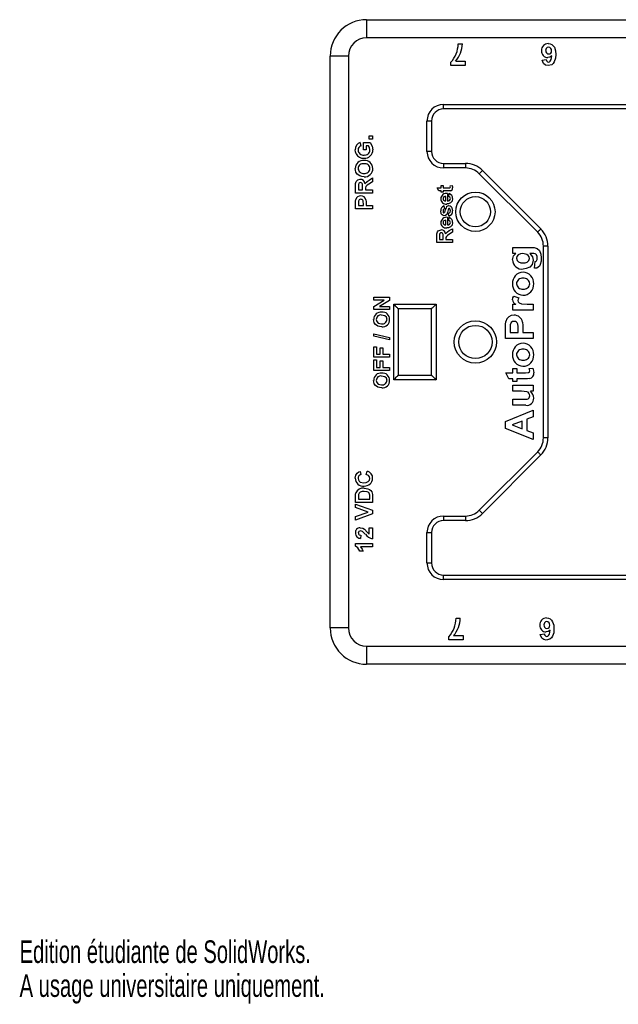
# Model space of a CAD drawing. Extents: x 0 to 198, y 0 to 163.
# Tile 1 of 2: x 0 to 99, y 0 to 163. Entities that reach past the tile are written whole.
import ezdxf
from ezdxf.enums import TextEntityAlignment as Align

# ---------------------------------------------------------------- set-up
doc = ezdxf.new("R2010")
doc.units = 0
doc.layers.get('0').update_dxf_attribs({"linetype": 'CONTINUOUS'})

msp = doc.modelspace()

# ---------------------------------------------------------------- linework, layer by layer
at = {"color": 7, "linetype": 'CONTINUOUS'}
for p, q in [((57.36, 162.57), (192.11, 162.57)), ((57.36, 162.57), (57.36, 159.57)), ((192.11, 159.57), (57.36, 159.57)), ((72.52, 158.57), (73.21, 158.57)), ((54.36, 156.57), (51.36, 156.57)), ((51.36, 62.07), (51.36, 156.57)), ((54.36, 156.57), (54.36, 62.07)), ((71.32, 155.02), (71.32, 155.53)), ((73.67, 155.02), (71.32, 155.02)), ((72.1, 155.71), (73.67, 155.71)), ((73.67, 155.71), (73.67, 155.02)), ((86.38, 155.91), (87.08, 155.99)), ((70.11, 148.57), (181.36, 148.57)), ((70.11, 147.82), (70.11, 148.57)), ((181.36, 147.82), (70.11, 147.82)), ((67.36, 140.82), (67.36, 145.82)), ((68.11, 145.82), (67.36, 145.82)), ((68.11, 145.82), (68.11, 140.82)), ((57.82, 142.83), (57.82, 143.37)), ((57.82, 143.37), (58.36, 143.37)), ((58.36, 143.37), (58.36, 142.83)), ((56.33, 142.25), (56.44, 141.7)), ((56.84, 141.05), (56.84, 142.28)), ((56.84, 142.28), (57.98, 142.28)), ((57.68, 141.74), (57.31, 141.74)), ((57.31, 141.74), (57.31, 141.05)), ((58.36, 142.83), (57.82, 142.83)), ((57.31, 141.05), (56.84, 141.05)), ((68.11, 140.82), (67.36, 140.82)), ((70.11, 138.82), (70.11, 138.07)), ((70.11, 138.82), (73.71, 138.82)), ((73.71, 138.82), (73.71, 138.07)), ((73.71, 138.07), (70.11, 138.07)), ((85.66, 127.46), (76, 137.12)), ((76.53, 137.65), (86.19, 127.99)), ((55.54, 133.92), (55.54, 135.1)), ((58.36, 135.78), (57.72, 135.38)), ((57.8, 136.07), (58.36, 136.42)), ((58.36, 136.42), (58.36, 135.78)), ((69.68, 135.15), (70.04, 135.15)), ((69.68, 134.79), (69.68, 135.15)), ((70.04, 135.15), (70.04, 134.79)), ((71.18, 135.14), (71.52, 135.18)), ((58.36, 133.92), (55.54, 133.92)), ((56.01, 134.92), (56.01, 134.46)), ((56.01, 134.46), (56.7, 134.46)), ((56.7, 134.46), (56.7, 134.9)), ((57.17, 134.58), (57.17, 134.46)), ((57.17, 134.46), (58.36, 134.46)), ((58.36, 134.46), (58.36, 133.92)), ((69.31, 134.3), (69.02, 134.79)), ((69.02, 134.79), (69.68, 134.79)), ((69.68, 134.3), (69.31, 134.3)), ((69.68, 134.07), (69.68, 134.3)), ((70.04, 134.07), (69.68, 134.07)), ((70.04, 134.79), (70.85, 134.79)), ((70.87, 134.3), (70.04, 134.3)), ((70.04, 134.3), (70.04, 134.07)), ((70.76, 133.87), (70.76, 132.62)), ((70.96, 133.34), (71.03, 133.83)), ((55.54, 131.31), (55.54, 132.21)), ((56.01, 132.14), (56.01, 131.85)), ((56.01, 131.85), (56.84, 131.85)), ((56.84, 131.85), (56.84, 132.18)), ((57.31, 132.22), (57.31, 131.85)), ((57.31, 131.85), (58.36, 131.85)), ((58.36, 131.85), (58.36, 131.31)), ((70.17, 131.79), (70.24, 131.3)), ((70.47, 132.63), (70.47, 133.37)), ((58.36, 131.31), (55.54, 131.31)), ((70.99, 130.11), (70.93, 130.61)), ((70.47, 128.67), (70.47, 129.42)), ((70.76, 129.92), (70.76, 128.67)), ((70.96, 129.39), (71.03, 129.88)), ((71.55, 127.46), (70.97, 127.1)), ((71.05, 127.73), (71.55, 128.04)), ((71.55, 128.04), (71.55, 127.46)), ((68.99, 125.77), (68.99, 126.85)), ((71.55, 125.77), (68.99, 125.77)), ((69.41, 126.68), (69.41, 126.26)), ((69.41, 126.26), (70.04, 126.26)), ((70.04, 126.26), (70.04, 126.66)), ((70.47, 126.37), (70.47, 126.26)), ((70.47, 126.26), (71.55, 126.26)), ((71.55, 126.26), (71.55, 125.77)), ((81.56, 123.93), (81.56, 124.94)), ((81.56, 124.94), (84.55, 124.94)), ((82.03, 123.93), (81.56, 123.93)), ((84.87, 123.93), (84.38, 123.93)), ((86.61, 93.48), (86.61, 125.16)), ((87.36, 125.16), (86.61, 125.16)), ((87.36, 125.16), (87.36, 93.48)), ((85.12, 121.5), (85.24, 122.63)), ((58.58, 116.24), (58.58, 116.74)), ((58.58, 116.74), (61.15, 116.74)), ((58.58, 115.21), (60.27, 116.24)), ((60.27, 116.24), (58.58, 116.24)), ((61.15, 116.2), (59.48, 115.19)), ((61.15, 116.74), (61.15, 116.2)), ((61.86, 115.57), (68.86, 115.57)), ((61.86, 103.07), (61.86, 115.57)), ((68.86, 115.57), (68.86, 103.07)), ((81.56, 114.57), (81.56, 115.57)), ((81.56, 115.57), (82.04, 115.57)), ((81.69, 116.88), (82.54, 116.61)), ((83.94, 115.57), (84.94, 115.57)), ((84.94, 115.57), (84.94, 114.57)), ((58.58, 114.69), (58.58, 115.21)), ((61.15, 114.69), (58.58, 114.69)), ((59.48, 115.19), (61.15, 115.19)), ((61.15, 115.19), (61.15, 114.69)), ((62.61, 114.82), (62.61, 103.82)), ((68.11, 114.82), (62.61, 114.82)), ((68.11, 103.82), (68.11, 114.82)), ((84.94, 114.57), (81.56, 114.57)), ((58.58, 110.31), (58.58, 110.68)), ((58.58, 110.68), (61.15, 110.05)), ((80.32, 109.88), (80.32, 111.51)), ((81.09, 111.4), (81.09, 110.89)), ((81.09, 110.89), (82.45, 110.89)), ((82.45, 110.89), (82.45, 111.46)), ((83.22, 111.56), (83.22, 110.89)), ((83.22, 110.89), (84.94, 110.89)), ((84.94, 110.89), (84.94, 109.88)), ((61.15, 109.68), (58.58, 110.31)), ((61.15, 110.05), (61.15, 109.68)), ((84.94, 109.88), (80.32, 109.88)), ((58.58, 106.79), (58.58, 108.54)), ((58.58, 108.54), (59.01, 108.54)), ((59.01, 108.54), (59.01, 107.29)), ((59.63, 107.29), (59.63, 108.37)), ((59.63, 108.37), (60.06, 108.37)), ((60.06, 108.37), (60.06, 107.29)), ((61.15, 106.79), (58.58, 106.79)), ((58.58, 104.62), (58.58, 106.36)), ((58.58, 106.36), (59.01, 106.36)), ((59.01, 107.29), (59.63, 107.29)), ((59.01, 106.36), (59.01, 105.11)), ((59.63, 105.11), (59.63, 106.2)), ((59.63, 106.2), (60.06, 106.2)), ((60.06, 107.29), (61.15, 107.29)), ((60.06, 106.2), (60.06, 105.11)), ((61.15, 107.29), (61.15, 106.79)), ((61.15, 104.62), (58.58, 104.62)), ((59.01, 105.11), (59.63, 105.11)), ((60.06, 105.11), (61.15, 105.11)), ((61.15, 105.11), (61.15, 104.62)), ((80.91, 103.25), (80.38, 104.25)), ((80.38, 104.25), (81.56, 104.25)), ((81.56, 104.96), (82.22, 104.96)), ((81.56, 104.25), (81.56, 104.96)), ((82.22, 104.96), (82.22, 104.25)), ((82.22, 104.25), (83.67, 104.25)), ((84.27, 104.93), (84.88, 105.02)), ((68.86, 103.07), (61.86, 103.07)), ((62.61, 103.82), (68.11, 103.82)), ((81.56, 103.25), (80.91, 103.25)), ((81.56, 102.77), (81.56, 103.25)), ((82.22, 102.77), (81.56, 102.77)), ((83.71, 103.25), (82.22, 103.25)), ((82.22, 103.25), (82.22, 102.77)), ((81.56, 101.17), (81.56, 102.18)), ((81.56, 102.18), (84.94, 102.18)), ((83, 101.17), (81.56, 101.17)), ((84.94, 101.17), (84.45, 101.17)), ((84.94, 102.18), (84.94, 101.17)), ((81.56, 98.86), (81.56, 99.87)), ((81.56, 99.87), (83.12, 99.87)), ((80.32, 96.2), (84.94, 98.03)), ((83.69, 98.86), (81.56, 98.86)), ((84.94, 98.03), (84.94, 96.96)), ((80.32, 95.04), (80.32, 96.2)), ((83.11, 96.26), (81.45, 95.63)), ((83.11, 95), (83.11, 96.26)), ((84.94, 96.96), (83.88, 96.56)), ((83.88, 96.56), (83.88, 94.71)), ((84.94, 93.23), (80.32, 95.04)), ((81.45, 95.63), (83.11, 95)), ((83.88, 94.71), (84.94, 94.31)), ((84.94, 94.31), (84.94, 93.23)), ((87.36, 93.48), (86.61, 93.48)), ((76, 81.52), (85.66, 91.18)), ((86.19, 90.65), (76.53, 80.99)), ((56.33, 87.95), (56.44, 87.41)), ((57.31, 87.44), (57.49, 87.99)), ((55.54, 82.81), (55.54, 83.84)), ((56.01, 83.62), (56.01, 83.35)), ((56.01, 83.35), (57.89, 83.35)), ((57.89, 83.35), (57.89, 83.8)), ((58.36, 83.87), (58.36, 82.81)), ((58.36, 82.81), (55.54, 82.81)), ((55.54, 81.98), (55.54, 82.55)), ((55.54, 82.55), (58.36, 81.51)), ((57.64, 81.23), (55.54, 81.98)), ((58.36, 81.51), (58.36, 80.95)), ((55.54, 80.48), (57.64, 81.23)), ((58.36, 80.95), (55.54, 79.91)), ((55.54, 79.91), (55.54, 80.48)), ((70.11, 80.57), (73.71, 80.57)), ((70.11, 80.57), (70.11, 79.82)), ((73.71, 79.82), (70.11, 79.82)), ((73.71, 80.57), (73.71, 79.82)), ((57.82, 78.64), (58.36, 78.64)), ((57.82, 77.59), (57.82, 78.64)), ((58.36, 78.64), (58.36, 76.79)), ((56.44, 77.41), (56.39, 76.87)), ((67.36, 72.82), (67.36, 77.82)), ((67.36, 77.82), (68.11, 77.82)), ((68.11, 77.82), (68.11, 72.82)), ((55.54, 75.56), (55.54, 76)), ((55.54, 76), (58.36, 76)), ((58.36, 75.45), (56.35, 75.45)), ((58.36, 76), (58.36, 75.45)), ((56.8, 74.76), (56.26, 74.76)), ((67.36, 72.82), (68.11, 72.82)), ((70.11, 70.07), (70.11, 70.82)), ((70.11, 70.82), (181.36, 70.82)), ((181.36, 70.07), (70.11, 70.07)), ((72.18, 63.67), (72.87, 63.67)), ((54.36, 62.07), (51.36, 62.07)), ((70.98, 60.12), (70.98, 60.63)), ((71.76, 60.81), (73.33, 60.81)), ((73.33, 60.81), (73.33, 60.12)), ((86.09, 61.01), (86.78, 61.09)), ((57.36, 59.07), (192.11, 59.07)), ((57.36, 59.07), (57.36, 56.07)), ((73.33, 60.12), (70.98, 60.12)), ((192.11, 56.07), (57.36, 56.07))]:
    msp.add_line(p, q, dxfattribs=at)
for points in [[(87.44, 158.02), (87.22, 157.97), (87.06, 157.82), (86.98, 157.48)], [(87.42, 158.62), (87.73, 158.58), (88.01, 158.46), (88.24, 158.26), (88.42, 158.01), (88.6, 157.43), (88.64, 156.82)], [(88, 156.61), (87.67, 156.37), (87.35, 156.31)], [(88.64, 156.82), (88.6, 156.19), (88.41, 155.59), (88.22, 155.33), (87.98, 155.13), (87.37, 154.98)], [(87.46, 155.57), (87.62, 155.61), (87.75, 155.7), (87.91, 155.97), (88, 156.61)], [(87.37, 154.98), (86.96, 155.05), (86.63, 155.31), (86.38, 155.91)], [(57.93, 141.05), (57.84, 141.46), (57.68, 141.74)], [(57.98, 142.28), (58.31, 141.65), (58.4, 141.09)], [(55.64, 140.39), (55.52, 140.76), (55.5, 141.06)], [(55.61, 137.37), (55.52, 137.7), (55.5, 137.97)], [(56.25, 136.76), (55.83, 137.05), (55.61, 137.37)], [(56.97, 136.63), (56.56, 136.67), (56.25, 136.76)], [(76.53, 137.65), (76.52, 137.64), (76.49, 137.61), (76.44, 137.56), (76.38, 137.49), (76.3, 137.41), (76.21, 137.32), (76.11, 137.22), (76, 137.12)], [(55.54, 135.1), (55.56, 135.49), (55.66, 135.86), (55.79, 136.01), (55.95, 136.11), (56.32, 136.2)], [(56.02, 135.35), (56.01, 135.11), (56.01, 134.92)], [(56.34, 135.65), (56.21, 135.63), (56.1, 135.55), (56.02, 135.35)], [(56.7, 134.9), (56.67, 135.37), (56.64, 135.49), (56.57, 135.58), (56.46, 135.64), (56.34, 135.65)], [(57.1, 135.49), (57.45, 135.86), (57.8, 136.07)], [(57.72, 135.38), (57.49, 135.21), (57.27, 135.01), (57.18, 134.81), (57.17, 134.58)], [(71.22, 134.93), (71.21, 135.05), (71.18, 135.14)], [(71.52, 135.18), (71.58, 134.97), (71.59, 134.79)], [(70.85, 134.79), (71.08, 134.79), (71.13, 134.8), (71.18, 134.83), (71.21, 134.87), (71.22, 134.93)], [(71.23, 134.31), (71.03, 134.3), (70.87, 134.3)], [(55.54, 132.21), (55.54, 132.59), (55.58, 132.88)], [(56.03, 132.57), (56.01, 132.33), (56.01, 132.14)], [(56.84, 132.18), (56.83, 132.42), (56.79, 132.65), (56.74, 132.75), (56.65, 132.84), (56.54, 132.89), (56.42, 132.9)], [(57.27, 132.82), (57.31, 132.48), (57.31, 132.22)], [(70.01, 133), (70.05, 132.83), (70.13, 132.73)], [(70.13, 132.73), (70.31, 132.64), (70.47, 132.63)], [(70.6, 131.71), (70.79, 131.83), (70.97, 131.86)], [(71.27, 132.31), (70.93, 132.15), (70.63, 132.12)], [(71.22, 133.02), (71.2, 133.15), (71.13, 133.25), (70.96, 133.34)], [(70.97, 131.86), (71.18, 131.82), (71.36, 131.69), (71.49, 131.51), (71.59, 131.01)], [(71.59, 133.02), (71.5, 132.58), (71.27, 132.31)], [(70.21, 130.18), (70.02, 130.22), (69.85, 130.33), (69.73, 130.5), (69.64, 130.97)], [(70.24, 131.3), (70.13, 131.25), (70.04, 131.16), (70.01, 130.98)], [(70.01, 130.98), (70.02, 130.83), (70.06, 130.73)], [(70.06, 130.73), (70.11, 130.68), (70.16, 130.67)], [(70.16, 130.67), (70.21, 130.69), (70.25, 130.72)], [(70.63, 130.4), (70.43, 130.22), (70.21, 130.18)], [(70.87, 131.16), (70.76, 130.73), (70.63, 130.4)], [(70.93, 131.33), (70.89, 131.24), (70.87, 131.16)], [(71.03, 131.37), (70.97, 131.35), (70.93, 131.33)], [(70.93, 130.61), (71.07, 130.66), (71.17, 130.78), (71.22, 131.01)], [(71.16, 131.3), (71.09, 131.35), (71.03, 131.37)], [(71.22, 131.01), (71.21, 131.18), (71.16, 131.3)], [(70.01, 129.05), (70.05, 128.88), (70.13, 128.78)], [(70.13, 128.78), (70.31, 128.69), (70.47, 128.67)], [(71.22, 129.07), (71.2, 129.2), (71.13, 129.3), (70.96, 129.39)], [(71.59, 129.07), (71.5, 128.63), (71.27, 128.36)], [(68.99, 126.85), (69, 127.2), (69.1, 127.53), (69.21, 127.67), (69.36, 127.76), (69.7, 127.84)], [(69.42, 127.07), (69.41, 126.85), (69.41, 126.68)], [(69.72, 127.35), (69.6, 127.33), (69.5, 127.25), (69.42, 127.07)], [(70.04, 126.66), (70.02, 127.09), (69.99, 127.2), (69.92, 127.28), (69.83, 127.33), (69.72, 127.35)], [(70.4, 127.2), (70.73, 127.54), (71.05, 127.73)], [(70.97, 127.1), (70.76, 126.94), (70.56, 126.77), (70.48, 126.58), (70.47, 126.37)], [(71.27, 128.36), (70.93, 128.2), (70.63, 128.17)], [(86.19, 127.99), (86.18, 127.98), (86.15, 127.95), (86.1, 127.9), (86.04, 127.84), (85.95, 127.76), (85.86, 127.66), (85.76, 127.57), (85.66, 127.46)], [(81.51, 122.87), (81.67, 123.53), (82.03, 123.93)], [(83.23, 123.93), (82.82, 123.89), (82.44, 123.72), (82.23, 123.47), (82.16, 123.15)], [(84.29, 123.13), (84.24, 123.4), (84.09, 123.63), (83.87, 123.8), (83.23, 123.93)], [(84.38, 123.93), (84.83, 123.38), (84.94, 122.83)], [(84.55, 124.94), (85.08, 124.91), (85.59, 124.76), (85.98, 124.41), (86.2, 123.83), (86.25, 123.2)], [(85.27, 123.89), (85.04, 123.93), (84.87, 123.93)], [(85.49, 123.7), (85.38, 123.83), (85.27, 123.89)], [(85.59, 123.16), (85.57, 123.47), (85.49, 123.7)], [(82.16, 123.15), (82.25, 122.8), (82.51, 122.54), (82.85, 122.42), (83.21, 122.39)], [(83.21, 122.39), (83.58, 122.42), (83.93, 122.53), (84.19, 122.78), (84.27, 122.95), (84.29, 123.13)], [(84.94, 122.83), (84.76, 122.13), (84.37, 121.71)], [(86.25, 123.2), (86.22, 122.65), (86.08, 122.11), (85.94, 121.87), (85.75, 121.67), (85.5, 121.54), (85.23, 121.5)], [(85.24, 122.63), (85.4, 122.67), (85.49, 122.75)], [(85.49, 122.75), (85.58, 122.97), (85.59, 123.16)], [(84.37, 121.71), (83.76, 121.44), (83.24, 121.38)], [(85.23, 121.5), (85.17, 121.5), (85.12, 121.5)], [(61.86, 115.57), (61.99, 115.44), (62.12, 115.31), (62.24, 115.2), (62.34, 115.09), (62.44, 115), (62.51, 114.92), (62.57, 114.87), (62.6, 114.83), (62.61, 114.82)], [(68.11, 114.82), (68.13, 114.84), (68.17, 114.88), (68.24, 114.95), (68.33, 115.04), (68.45, 115.15), (68.58, 115.28), (68.72, 115.42), (68.86, 115.57)], [(81.51, 116.31), (81.57, 116.64), (81.69, 116.88)], [(82.54, 116.61), (82.43, 116.38), (82.39, 116.18)], [(82.39, 116.18), (82.44, 115.96), (82.58, 115.77), (83.01, 115.62), (83.94, 115.57)], [(58.65, 112.5), (58.56, 112.8), (58.54, 113.04)], [(59.22, 111.94), (58.85, 112.21), (58.65, 112.5)], [(58.97, 113.05), (59.06, 112.7), (59.31, 112.44), (59.86, 112.32)], [(60.75, 113.05), (60.66, 113.4), (60.41, 113.65), (59.85, 113.77)], [(80.32, 111.51), (80.33, 112.19), (80.39, 112.72)], [(81.77, 112.73), (81.51, 112.68), (81.3, 112.52), (81.12, 112.14)], [(82.45, 111.46), (82.44, 111.87), (82.38, 112.27), (82.29, 112.46), (82.15, 112.6), (81.97, 112.7), (81.77, 112.73)], [(83.16, 112.61), (83.22, 112.02), (83.22, 111.56)], [(59.88, 111.83), (59.51, 111.86), (59.22, 111.94)], [(81.12, 112.14), (81.09, 111.73), (81.09, 111.4)], [(83.67, 104.25), (84.09, 104.26), (84.2, 104.28), (84.28, 104.34), (84.33, 104.43), (84.35, 104.53)], [(84.35, 104.53), (84.32, 104.76), (84.27, 104.93)], [(84.88, 105.02), (84.98, 104.58), (85, 104.23)], [(58.65, 102.43), (58.56, 102.73), (58.54, 102.97)], [(58.97, 102.98), (59.06, 102.62), (59.31, 102.37), (59.86, 102.25)], [(60.75, 102.98), (60.66, 103.32), (60.41, 103.58), (59.85, 103.7)], [(61.86, 103.07), (62.01, 103.22), (62.15, 103.36), (62.28, 103.49), (62.39, 103.6), (62.49, 103.69), (62.55, 103.76), (62.6, 103.81), (62.61, 103.82)], [(68.11, 103.82), (68.12, 103.81), (68.16, 103.78), (68.21, 103.72), (68.29, 103.65), (68.38, 103.55), (68.49, 103.45), (68.61, 103.33), (68.73, 103.2), (68.86, 103.07)], [(84.35, 103.28), (84, 103.25), (83.71, 103.25)], [(59.22, 101.87), (58.85, 102.13), (58.65, 102.43)], [(59.88, 101.75), (59.51, 101.79), (59.22, 101.87)], [(84.35, 100.43), (84.32, 100.65), (84.22, 100.85), (84.07, 101.01), (83.88, 101.11), (83.44, 101.16), (83, 101.17)], [(83.12, 99.87), (83.9, 99.9), (84.08, 99.95), (84.23, 100.07), (84.33, 100.24), (84.35, 100.43)], [(85.66, 91.18), (85.76, 91.08), (85.86, 90.98), (85.95, 90.88), (86.04, 90.8), (86.1, 90.74), (86.15, 90.69), (86.18, 90.66), (86.19, 90.65)], [(55.81, 87.66), (56.08, 87.86), (56.33, 87.95)], [(55.5, 86.83), (55.59, 87.33), (55.81, 87.66)], [(55.97, 86.79), (56.01, 86.54), (56.14, 86.33), (56.33, 86.17), (56.91, 86.07)], [(56.91, 86.07), (57.3, 86.1), (57.65, 86.25), (57.83, 86.49), (57.89, 86.79)], [(57.89, 86.79), (57.84, 87.05), (57.69, 87.26), (57.31, 87.44)], [(56.95, 84.62), (56.63, 84.6), (56.32, 84.5), (56.13, 84.34), (56.03, 84.11)], [(57.86, 84.16), (57.72, 84.43), (57.44, 84.57), (56.95, 84.62)], [(56.98, 85.16), (57.32, 85.14), (57.58, 85.07)], [(57.58, 85.07), (57.88, 84.93), (58.08, 84.77)], [(58.08, 84.77), (58.23, 84.56), (58.3, 84.37)], [(55.54, 83.84), (55.55, 84.14), (55.59, 84.38)], [(56.03, 84.11), (56.01, 83.83), (56.01, 83.62)], [(57.89, 83.8), (57.89, 84), (57.86, 84.16)], [(58.3, 84.37), (58.35, 84.1), (58.36, 83.87)], [(76, 81.52), (76.11, 81.42), (76.21, 81.32), (76.3, 81.23), (76.38, 81.15), (76.44, 81.08), (76.49, 81.03), (76.52, 81), (76.53, 80.99)], [(56.31, 78.64), (56.73, 78.55), (57.01, 78.37)], [(56.7, 77.99), (56.53, 78.07), (56.38, 78.1)], [(57.01, 78.37), (57.45, 77.92), (57.82, 77.59)], [(56.01, 77.76), (56.02, 77.65), (56.08, 77.54), (56.17, 77.47), (56.44, 77.41)], [(57.16, 77.56), (56.91, 77.81), (56.7, 77.99)], [(56.26, 74.76), (55.94, 75.29), (55.54, 75.56)], [(56.35, 75.45), (56.64, 75.09), (56.8, 74.76)], [(87.13, 63.72), (87.44, 63.68), (87.72, 63.56), (87.95, 63.36), (88.13, 63.11), (88.31, 62.53), (88.35, 61.92)], [(87.15, 63.12), (86.93, 63.07), (86.77, 62.92), (86.69, 62.58)], [(88.35, 61.92), (88.31, 61.29), (88.12, 60.69), (87.93, 60.43), (87.69, 60.23), (87.08, 60.08)], [(87.08, 60.08), (86.67, 60.15), (86.34, 60.41), (86.09, 61.01)], [(87.71, 61.71), (87.38, 61.47), (87.06, 61.41)], [(87.17, 60.67), (87.33, 60.71), (87.46, 60.8), (87.62, 61.07), (87.71, 61.71)]]:
    msp.add_lwpolyline(points, dxfattribs=at)
for centre, radius in [((75.36, 130.84), 3.25), ((75.36, 130.84), 2.5), ((75.36, 109.32), 3.5), ((75.36, 109.32), 2.75)]:
    msp.add_circle(centre, radius, dxfattribs=at)
for centre, radius, start, end in [((57.36, 156.57), 6, 90, 180), ((57.36, 156.57), 3, 90, 180), ((67.75, 158.69), 4.77, 318.4516, 358.5455), ((68.4, 158.79), 4.81, 320.2658, 357.3866), ((87.39, 157.52), 1.1, 88.2631, 183.815), ((87.42, 157.48), 0.536, 354.2733, 88.0392), ((87.37, 157.39), 1.08, 177.0162, 269.3371), ((87.47, 157.4), 0.493, 171.1514, 270.111), ((87.48, 157.38), 0.473, 268.7898, 5.4279), ((87.47, 155.97), 0.393, 176.8139, 268.7452), ((70.11, 145.82), 2.75, 90, 180), ((70.11, 145.82), 2, 90, 180), ((56.57, 141.2), 1.08, 102.6086, 187.2571), ((56.61, 141.09), 0.636, 104.9644, 183.2657), ((56.85, 141.05), 1.38, 208.6054, 273.6122), ((56.8, 141.04), 0.833, 179.3837, 277.7508), ((57.06, 141.07), 0.864, 260.227, 358.7628), ((57.04, 141.03), 1.36, 265.9496, 2.3355), ((70.11, 140.82), 2.75, 180, 270), ((70.11, 140.82), 2, 180, 270), ((56.82, 138), 1.32, 84.2453, 181.3049), ((56.79, 137.96), 0.823, 79.7813, 178.9213), ((57.07, 137.92), 0.857, 3.5417, 98.859), ((57.09, 138.02), 1.3, 358.2971, 96.1779), ((73.71, 134.82), 4, 45, 90), ((56.82, 138.01), 0.845, 182.3844, 278.9717), ((57.08, 138.01), 0.844, 260.7137, 357.7352), ((57.09, 137.93), 1.31, 264.5466, 1.8334), ((73.71, 134.82), 3.25, 45, 90), ((56.34, 135.44), 0.755, 3.518, 91.7604), ((56.34, 132.65), 0.796, 84.8583, 163.2191), ((56.47, 132.62), 0.825, 13.5449, 93.8492), ((70.58, 132.94), 0.941, 79.0477, 177.8275), ((70.8, 133.08), 0.79, 356.141, 73.166), ((71.17, 134.73), 0.422, 277.764, 7.9235), ((56.41, 132.51), 0.39, 88.7744, 171.7204), ((70.37, 131.09), 0.732, 105.423, 189.5654), ((70.52, 132.99), 0.878, 180.9936, 276.9957), ((70.41, 132.97), 0.405, 81.9657, 175.9131), ((70.8, 133.03), 0.42, 264.3721, 358.5768), ((83.38, 126.57), 13.77, 158.0857, 162.4478), ((70.77, 130.91), 0.823, 285.8066, 7.1788), ((70.58, 128.99), 0.941, 79.0477, 177.8275), ((70.52, 129.04), 0.878, 180.9935, 276.9957), ((70.41, 129.02), 0.405, 81.9653, 175.9135), ((70.8, 129.08), 0.42, 264.3718, 358.577), ((70.8, 129.13), 0.79, 356.141, 73.1661), ((69.72, 127.16), 0.687, 3.5178, 91.7605), ((83.36, 125.16), 3.25, 0, 45), ((83.36, 125.16), 4, 0, 45), ((83.04, 122.9), 1.53, 181.1577, 277.7051), ((83.26, 119.09), 1.76, 90.474, 184.5962), ((83.22, 119.06), 1.78, 356.4923, 89.2654), ((83.27, 118.82), 1.77, 175.8715, 268.0222), ((83.1, 118.9), 0.949, 81.3656, 176.9211), ((83.12, 119.02), 0.968, 184.0432, 277.7693), ((83.25, 118.81), 1.76, 268.4814, 4.7622), ((83.38, 118.88), 0.97, 4.335, 98.041), ((83.4, 119), 0.952, 261.2041, 356.9836), ((82.35, 116.36), 0.848, 183.2258, 248.1341), ((59.75, 113.07), 1.2, 84.2454, 181.3049), ((59.99, 113.09), 1.19, 358.297, 96.1779), ((59.72, 113.04), 0.748, 79.7814, 178.9215), ((59.98, 113.08), 0.767, 260.7138, 357.735), ((59.99, 113.01), 1.19, 264.5468, 1.8333), ((81.68, 112.41), 1.33, 86.9494, 166.3533), ((81.8, 112.36), 1.38, 10.4564, 92.0858), ((83.26, 107.35), 1.76, 90.474, 184.5962), ((83.22, 107.33), 1.78, 356.4924, 89.2655), ((83.1, 107.17), 0.949, 81.3656, 176.9208), ((83.38, 107.15), 0.97, 4.335, 98.0412), ((83.27, 107.09), 1.77, 175.8716, 268.0221), ((83.12, 107.29), 0.968, 184.0433, 277.7689), ((83.25, 107.07), 1.76, 268.4816, 4.7622), ((83.4, 107.27), 0.952, 261.2042, 356.9837), ((59.75, 103), 1.2, 84.2455, 181.3048), ((59.99, 103.01), 1.19, 358.2972, 96.1778), ((84.19, 104.09), 0.829, 281.6726, 9.6946), ((59.72, 102.96), 0.748, 79.7812, 178.9213), ((59.98, 103.01), 0.767, 260.714, 357.7351), ((59.99, 102.94), 1.19, 264.5468, 1.8333), ((83.61, 100.06), 1.4, 358.434, 53.0661), ((83.87, 99.98), 1.13, 260.8084, 2.1059), ((83.36, 93.48), 3.25, 315, 0), ((83.36, 93.48), 4, 315, 0), ((57.25, 86.89), 1.12, 355.7269, 77.2939), ((56.8, 86.81), 1.3, 179.2042, 276.893), ((56.57, 86.82), 0.601, 102.4184, 182.567), ((57.07, 86.81), 1.29, 264.7938, 0.2042), ((56.77, 83.9), 1.27, 80.7958, 158.1484), ((73.71, 83.82), 3.25, 270, 315), ((70.11, 77.82), 2.75, 90, 180), ((70.11, 77.82), 2, 90, 180), ((73.71, 83.82), 4, 270, 315), ((56.31, 77.86), 0.783, 90.6973, 186.1939), ((56.33, 77.77), 0.327, 82.304, 181.911), ((56.39, 77.72), 0.855, 176.4361, 269.9544), ((58.72, 78.67), 1.91, 215.7082, 259.3634), ((70.11, 72.82), 2.75, 180, 270), ((70.11, 72.82), 2, 180, 270), ((67.41, 63.79), 4.77, 318.4517, 358.5455), ((68.06, 63.89), 4.81, 320.2658, 357.3866), ((87.1, 62.62), 1.1, 88.263, 183.8149), ((57.36, 62.07), 6, 180, 270), ((57.36, 62.07), 3, 180, 270), ((87.08, 62.49), 1.08, 177.016, 269.337), ((87.18, 62.5), 0.493, 171.1506, 270.111), ((87.13, 62.58), 0.536, 354.2741, 88.038), ((87.19, 62.48), 0.473, 268.7902, 5.428), ((87.18, 61.07), 0.393, 176.8149, 268.7437)]:
    msp.add_arc(centre, radius, start, end, dxfattribs=at)

# ---------------------------------------------------------------- texts
for s, width, p in [('Edition étudiante de SolidWorks.', 0.667188, (0, 5.6)), ('A usage universitaire uniquement.', 0.668182, (0, 0))]:
    msp.add_text(s, height=3.7351, dxfattribs=dict(at, width=width)).set_placement(p, align=Align.BOTTOM_LEFT)

doc.saveas('drawing.dxf')
